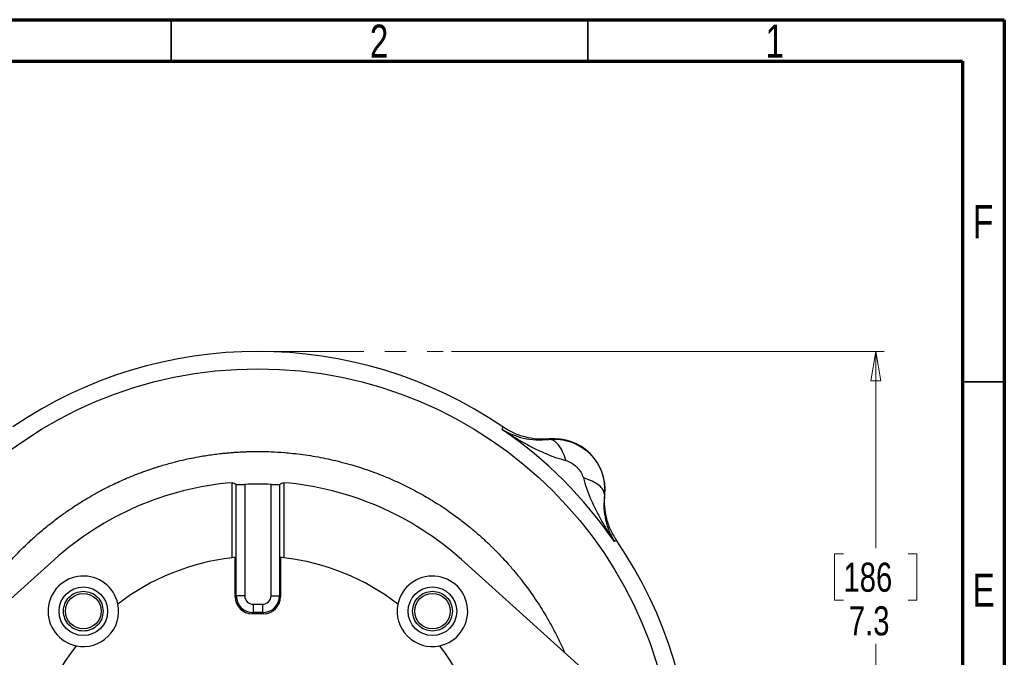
# Model space of a CAD drawing. Header units: inches. Extents: x 0.6 to 16.3, y 0.2 to 11.5.
# Tile 17 of 17: x 11.7 to 16.3, y 8.5 to 11.5. Entities that reach past the tile are written whole.
import ezdxf

# ---------------------------------------------------------------- set-up
doc = ezdxf.new("R2010")
doc.units = ezdxf.units.IN
doc.header["$MEASUREMENT"] = 0
doc.linetypes.add('CENTERX2', pattern=[0.8, 0.5, -0.1, 0.1, -0.1])
doc.styles.add('SLDTEXTSTYLE0', font='TXT', dxfattribs={"width": 0.75})
doc.dimstyles.new('SLDDIMSTYLE3', dxfattribs={"dimtxt": 0.137795, "dimasz": 0.14, "dimexe": 0, "dimexo": 0.0625, "dimgap": 0.034449, "dimtad": 0, "dimtih": 1, "dimtoh": 1, "dimdec": 1, "dimlfac": 1.5, "dimrnd": 1e-09, "dimzin": 12, "dimdsep": 46, "dimtxsty": 'SLDTEXTSTYLE0', "dimblk1": 'CLOSED', "dimblk2": 'CLOSED', "dimsah": 1, "dimcen": 0.09, "dimadec": 0, "dimazin": 3, "dimtfac": 1, "dimtdec": 1, "dimtofl": 0, "dimtmove": 0, "dimatfit": 3, "dimldrblk": 'CLOSED', "dimfxl": 0, "dimfrac": 2, "dimtolj": 1, "dimtzin": 12, "dimarcsym": 0})

# ---------------------------------------------------------------- blocks, each defined once
blk = doc.blocks.new('_Closed')
at = {"color": 0, "linetype": 'ByBlock', "lineweight": -2}
for p, q in [((-1, 0.166667), (0, 0)), ((-1, 0.166667), (-1, -0.166667)), ((0, 0), (-1, -0.166667)), ((0, 0), (-1, 0))]:
    blk.add_line(p, q, dxfattribs=at)
blk = doc.blocks.new('_D_6')
at = {"color": 7, "linetype": 'Continuous', "lineweight": 0}
for p, q in [((13.7259, 9.9277), (15.7705, 9.9277)), ((15.7312, 9.9277), (15.7312, 8.998)), ((15.5785, 8.97), (15.5365, 8.97)), ((15.5365, 8.97), (15.5365, 8.7512)), ((15.8839, 8.97), (15.9259, 8.97)), ((15.9259, 8.97), (15.9259, 8.7512)), ((15.5365, 8.7512), (15.5785, 8.7512)), ((15.9259, 8.7512), (15.8839, 8.7512)), ((15.7312, 5.0579), (15.7312, 8.5451)), ((14.0572, 5.0579), (15.7705, 5.0579))]:
    blk.add_line(p, q, dxfattribs=at)
at = {"color": 7, "linetype": 'Continuous', "lineweight": 18, "xscale": 0.14, "yscale": 0.14}
for p, rotation in [((15.7312, 9.9277), 90.0000000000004), ((15.7312, 5.0579), 270.0000000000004)]:
    blk.add_blockref('_Closed', p, dxfattribs=dict(at, rotation=rotation))
at = {"color": 7, "linetype": 'Continuous', "lineweight": 18, "char_height": 0.1378, "attachment_point": 1, "style": 'SLDTEXTSTYLE0'}
for s, insert in [('186', (15.5785, 8.9289)), ('7.3', (15.6039, 8.7227))]:
    blk.add_mtext(s, dxfattribs=dict(at, insert=insert))

msp = doc.modelspace()

# ---------------------------------------------------------------- linework, layer by layer
at = {"color": 7, "linetype": 'Continuous', "lineweight": 70}
for p, q in [((0.5906, 11.4961), (16.3386, 11.4961)), ((16.3386, 11.4961), (16.3386, 0.1969)), ((0.7874, 11.2992), (16.1417, 11.2992)), ((16.1417, 11.2992), (16.1417, 0.3937))]:
    msp.add_line(p, q, dxfattribs=at)
at = {"color": 7, "linetype": 'Continuous', "lineweight": 35}
for p, q in [((12.4016, 11.2992), (12.4016, 11.4961)), ((14.3701, 11.2992), (14.3701, 11.4961)), ((16.1417, 9.7835), (16.3386, 9.7835))]:
    msp.add_line(p, q, dxfattribs=at)
at = {"color": 7, "linetype": 'CENTERX2', "lineweight": 18}
msp.add_line((12.8117, 9.9277), (13.6866, 9.9277), dxfattribs=at)
at = {"color": 7, "linetype": 'Continuous', "lineweight": 25}
for p, q in [((13.9658, 9.5588), (13.9675, 9.5644)), ((13.9675, 9.5644), (13.9693, 9.5703)), ((14.1884, 9.5116), (14.1885, 9.5138)), ((12.6894, 8.9516), (12.6894, 9.3069)), ((12.934, 9.3069), (12.934, 8.9516)), ((12.7098, 8.7722), (12.7098, 9.2983)), ((12.7497, 9.299), (12.7497, 8.7722)), ((12.8737, 8.7722), (12.8737, 9.299)), ((12.9136, 9.2983), (12.9136, 8.7722)), ((14.4511, 9.2512), (14.449, 9.2511)), ((14.5018, 9.0301), (14.4962, 9.0284)), ((14.5076, 9.0319), (14.5018, 9.0301)), ((11.2068, 8.3644), (11.8499, 8.9431)), ((12.7049, 8.7672), (12.7049, 8.9532)), ((12.9185, 8.9532), (12.9185, 8.7672)), ((13.7735, 8.9431), (14.4165, 8.3644)), ((12.7049, 8.7672), (12.7098, 8.7722)), ((12.7497, 8.7722), (12.7098, 8.7722)), ((12.8737, 8.7722), (12.9136, 8.7722)), ((12.9136, 8.7722), (12.9185, 8.7672)), ((12.7895, 8.7323), (12.7895, 8.6925)), ((12.7895, 8.7323), (12.8339, 8.7323)), ((12.8339, 8.7323), (12.8339, 8.6925)), ((12.7895, 8.6925), (12.7846, 8.6875)), ((12.8388, 8.6875), (12.7846, 8.6875)), ((12.8339, 8.6925), (12.7895, 8.6925)), ((12.8388, 8.6875), (12.8339, 8.6925))]:
    msp.add_line(p, q, dxfattribs=at)
for centre, radius in [((12.8117, 7.8743), 1.9709), ((11.987, 8.699), 0.1147), ((13.6364, 8.699), 0.1147), ((11.9867, 8.6993), 0.084), ((13.6367, 8.6993), 0.084)]:
    msp.add_circle(centre, radius, dxfattribs=at)
for centre, radius, start, end in [((12.8117, 7.8743), 2.0533, 55.6839, 124.3161), ((12.8117, 7.8743), 2.0419, 34.4163, 55.5837), ((14.2113, 9.2739), 0.2409, 354.5811, 95.4189), ((12.8117, 7.8743), 1.4378, 94.8791, 131.9847), ((12.8117, 7.8743), 1.4378, 48.0153, 85.1209), ((12.8117, 7.8743), 1.426, 87.5075, 92.4925), ((12.8117, 7.8743), 2.0533, 325.6839, 34.3161), ((12.8117, 7.8743), 1.0842, 96.4767, 127.604), ((12.8117, 7.8743), 1.0842, 95.6552, 96.4767), ((12.8117, 7.8743), 1.0842, 83.5233, 84.3448), ((12.8117, 7.8743), 1.0842, 52.396, 83.5233), ((11.987, 8.699), 0.1667, 11.8626, 258.1374), ((13.6364, 8.699), 0.1667, 281.8626, 168.1374), ((11.987, 8.699), 0.1667, 258.1374, 11.8626), ((13.6364, 8.699), 0.1667, 168.1374, 281.8626), ((12.8117, 7.8743), 1.0842, 142.396, 217.604), ((12.8117, 7.8743), 1.0842, 322.396, 37.604)]:
    msp.add_arc(centre, radius, start, end, dxfattribs=at)
for centre, major_axis, ratio, start_param, end_param in [((11.8968, 7.8743), (1.8334, 0), 0.866575, 1.111312, 1.123706), ((13.7266, 7.8743), (1.8334, 0), 0.866575, 2.017887, 2.030281), ((12.7852, 8.7678), (0.057, 0.057), 0.992433, 2.359993, 3.923193), ((12.7898, 8.7725), (0.0566, 0.0566), 0.999971, 2.359993, 3.923193), ((12.7898, 8.7725), (0.0285, 0.0285), 0.992433, 2.359993, 3.923193), ((12.8336, 8.7725), (0.0566, -0.0566), 0.999971, 5.501585, 7.064785), ((12.8336, 8.7725), (-0.0285, 0.0285), 0.992433, 2.359993, 3.923193), ((12.8382, 8.7678), (-0.057, 0.057), 0.992433, 2.359993, 3.923193)]:
    msp.add_ellipse(centre, major_axis=major_axis, ratio=ratio, start_param=start_param, end_param=end_param, dxfattribs=at)
for points, knots in [([(13.9658, 9.5588), (13.9838, 9.5471), (14.0171, 9.5256), (14.0673, 9.4963), (14.1164, 9.47), (14.1667, 9.4465), (14.2168, 9.4262), (14.2507, 9.4167), (14.2671, 9.4121)], [0, 0, 0, 0, 0.19318, 0.356797, 0.521525, 0.692294, 0.851579, 1, 1, 1, 1]), ([(13.9658, 9.5588), (13.9815, 9.5501), (14.0126, 9.5329), (14.0658, 9.5166), (14.1229, 9.5073), (14.1669, 9.5102), (14.1884, 9.5116)], [0, 0, 0, 0, 0.258217, 0.513607, 0.762183, 1, 1, 1, 1]), ([(14.1885, 9.5138), (14.1693, 9.5129), (14.1308, 9.5113), (14.0737, 9.5217), (14.0187, 9.5402), (13.9857, 9.5602), (13.9693, 9.5703)], [0, 0, 0, 0, 0.249964, 0.499991, 0.750023, 1, 1, 1, 1]), ([(14.1884, 9.5116), (14.2055, 9.5123), (14.24, 9.5137), (14.2913, 9.5013), (14.3396, 9.4784), (14.382, 9.4446), (14.4158, 9.4022), (14.4387, 9.354), (14.451, 9.3026), (14.4497, 9.2682), (14.449, 9.2511)], [0, 0, 0, 0, 0.122265, 0.246299, 0.37225, 0.500259, 0.627909, 0.753654, 0.877635, 1, 1, 1, 1]), ([(14.2671, 9.4121), (14.2623, 9.4264), (14.2527, 9.455), (14.2328, 9.4869), (14.2107, 9.508), (14.1959, 9.5104), (14.1884, 9.5116)], [0, 0, 0, 0, 0.250145, 0.500045, 0.750024, 1, 1, 1, 1]), ([(14.2671, 9.4121), (14.2756, 9.4089), (14.2943, 9.402), (14.3187, 9.3813), (14.3394, 9.3569), (14.3463, 9.3382), (14.3495, 9.3297)], [0, 0, 0, 0, 0.227429, 0.50028, 0.772715, 1, 1, 1, 1]), ([(14.3495, 9.3297), (14.354, 9.3133), (14.3636, 9.2794), (14.3838, 9.2292), (14.4074, 9.179), (14.4337, 9.1299), (14.463, 9.0797), (14.4845, 9.0464), (14.4962, 9.0284)], [0, 0, 0, 0, 0.148718, 0.307894, 0.478685, 0.643425, 0.80693, 1, 1, 1, 1]), ([(14.449, 9.2511), (14.4478, 9.2585), (14.4454, 9.2734), (14.4242, 9.2954), (14.3923, 9.3153), (14.3637, 9.3249), (14.3495, 9.3297)], [0, 0, 0, 0, 0.250145, 0.500045, 0.750024, 1, 1, 1, 1]), ([(12.7098, 9.2983), (12.7107, 9.2982), (12.7123, 9.2979), (12.7202, 9.298), (12.7311, 9.2983), (12.7416, 9.2987), (12.7479, 9.2989), (12.7497, 9.299)], [0, 0, 0, 0, 0.226689, 0.453381, 0.680057, 0.907078, 1, 1, 1, 1]), ([(12.8737, 9.299), (12.8782, 9.2988), (12.8872, 9.2984), (12.8992, 9.2981), (12.9082, 9.2979), (12.9125, 9.298), (12.9133, 9.2983), (12.9136, 9.2983)], [0, 0, 0, 0, 0.227457, 0.454923, 0.682141, 0.908951, 1, 1, 1, 1]), ([(14.449, 9.2511), (14.4476, 9.2295), (14.4446, 9.1855), (14.454, 9.1284), (14.4702, 9.0752), (14.4875, 9.0441), (14.4962, 9.0284)], [0, 0, 0, 0, 0.2382237, 0.486601, 0.7421055, 1, 1, 1, 1]), ([(14.5076, 9.0319), (14.4976, 9.0484), (14.4775, 9.0813), (14.459, 9.1363), (14.4486, 9.1934), (14.4503, 9.2319), (14.4511, 9.2512)], [0, 0, 0, 0, 0.249977, 0.500009, 0.750036, 1, 1, 1, 1])]:
    msp.add_open_spline(points, degree=3, knots=knots, dxfattribs=at)
at = {"color": 8, "linetype": 'Continuous', "lineweight": 25}
msp.add_open_spline([(11.3628, 8.5048), (11.3681, 8.5167), (11.3805, 8.5447), (11.4024, 8.5895), (11.4269, 8.6358), (11.4513, 8.6783), (11.4737, 8.715), (11.4962, 8.7498), (11.5188, 8.7829), (11.5423, 8.8154), (11.566, 8.8466), (11.5888, 8.8752), (11.6117, 8.9025), (11.6355, 8.9298), (11.6637, 8.9604), (11.6948, 8.9924), (11.7313, 9.0278), (11.7754, 9.0677), (11.8258, 9.1096), (11.8758, 9.1477), (11.9185, 9.1779), (11.954, 9.2014), (11.9874, 9.2225), (12.0245, 9.2446), (12.0642, 9.2667), (12.1033, 9.287), (12.139, 9.3043), (12.174, 9.3202), (12.2055, 9.3336), (12.2329, 9.3447), (12.2559, 9.3535), (12.2771, 9.3613), (12.2964, 9.368), (12.3138, 9.3739), (12.3292, 9.3789), (12.3427, 9.3832), (12.3698, 9.3915), (12.4073, 9.4021), (12.4516, 9.413), (12.4911, 9.4217), (12.5363, 9.4305), (12.5925, 9.4395), (12.6418, 9.4455), (12.6778, 9.4488), (12.6999, 9.4505), (12.7222, 9.4519), (12.7446, 9.4531), (12.7673, 9.4539), (12.7902, 9.4544), (12.8084, 9.4545), (12.8365, 9.4544), (12.8779, 9.4534), (12.9295, 9.4503), (12.9794, 9.4456), (13.0243, 9.4402), (13.0721, 9.433), (13.1196, 9.4243), (13.1682, 9.4139), (13.218, 9.4016), (13.2668, 9.3878), (13.3151, 9.3724), (13.3649, 9.3548), (13.4266, 9.3305), (13.4969, 9.299), (13.5725, 9.2599), (13.6473, 9.2162), (13.7065, 9.1771), (13.7517, 9.1445), (13.7826, 9.1211), (13.8073, 9.1014), (13.828, 9.0843), (13.8475, 9.0677), (13.8656, 9.0517), (13.8804, 9.0382), (13.8894, 9.0299), (13.899, 9.0209), (13.909, 9.0113), (13.9196, 9.001), (13.9305, 8.9901), (13.9446, 8.9758), (13.9646, 8.955), (13.9927, 8.9244), (14.0257, 8.8862), (14.0569, 8.8474), (14.0847, 8.8106), (14.1099, 8.7754), (14.1355, 8.7374), (14.1599, 8.6987), (14.1802, 8.6644), (14.1968, 8.6348), (14.2106, 8.609), (14.224, 8.583), (14.2369, 8.5568), (14.2491, 8.5307), (14.2568, 8.5133), (14.2605, 8.5048)], degree=3, knots=[0, 0, 0, 0, 0.010656, 0.025111, 0.04076, 0.053495, 0.065222, 0.07594, 0.087413, 0.098007, 0.108695, 0.119478, 0.127946, 0.137811, 0.149144, 0.161947, 0.174327, 0.19079, 0.210537, 0.227931, 0.242217, 0.253332, 0.262744, 0.274537, 0.28871, 0.299857, 0.310627, 0.321115, 0.331321, 0.338617, 0.345339, 0.351487, 0.357061, 0.362061, 0.366487, 0.370339, 0.373618, 0.389744, 0.402183, 0.410934, 0.422806, 0.439917, 0.457444, 0.463439, 0.469482, 0.475573, 0.48171, 0.487894, 0.494126, 0.500405, 0.502791, 0.517152, 0.53424, 0.54513, 0.558112, 0.571284, 0.584647, 0.597582, 0.611975, 0.626577, 0.639104, 0.653429, 0.66978, 0.693369, 0.71642, 0.739396, 0.764192, 0.774419, 0.784988, 0.7959, 0.800302, 0.806953, 0.816859, 0.819991, 0.823346, 0.826925, 0.830727, 0.834752, 0.839, 0.843342, 0.85119, 0.862544, 0.877404, 0.892437, 0.903294, 0.915108, 0.927879, 0.940718, 0.952552, 0.960522, 0.968492, 0.976462, 0.984432, 0.992402, 1, 1, 1, 1], dxfattribs=at)
at = {"color": 7, "linetype": 'Continuous', "lineweight": 25}
for points in [[(11.8927, 8.6993), (11.8942, 8.7116), (11.897, 8.7362), (11.9187, 8.7675), (11.9498, 8.7884), (11.9867, 8.7957), (12.0237, 8.7884), (12.0548, 8.7675), (12.0765, 8.7362), (12.0793, 8.7116), (12.0807, 8.6993)], [(13.5427, 8.6993), (13.5441, 8.7116), (13.5469, 8.7362), (13.5686, 8.7673), (13.5997, 8.7891), (13.6243, 8.7919), (13.6367, 8.7933)], [(13.6367, 8.7933), (13.649, 8.7919), (13.6736, 8.7891), (13.7047, 8.7673), (13.7264, 8.7362), (13.7292, 8.7116), (13.7307, 8.6993)], [(12.0807, 8.6993), (12.0793, 8.687), (12.0765, 8.6624), (12.0548, 8.6311), (12.0237, 8.6102), (11.9867, 8.6028), (11.9498, 8.6102), (11.9187, 8.6311), (11.897, 8.6624), (11.8942, 8.687), (11.8927, 8.6993)], [(13.6367, 8.6053), (13.6243, 8.6067), (13.5997, 8.6095), (13.5686, 8.6313), (13.5469, 8.6623), (13.5441, 8.687), (13.5427, 8.6993)], [(13.7307, 8.6993), (13.7292, 8.687), (13.7264, 8.6623), (13.7047, 8.6313), (13.6736, 8.6095), (13.649, 8.6067), (13.6367, 8.6053)]]:
    msp.add_open_spline(points, degree=3, dxfattribs=at)

# ---------------------------------------------------------------- texts
at = {"color": 7, "linetype": 'Continuous', "lineweight": 0, "char_height": 0.1562, "attachment_point": 2, "style": 'SLDTEXTSTYLE0'}
for s, insert in [('2', (13.3843, 11.4728)), ('1', (15.2543, 11.4728)), ('F', (16.2385, 10.6191)), ('E', (16.2405, 8.8769))]:
    msp.add_mtext(s, dxfattribs=dict(at, insert=insert))

# ---------------------------------------------------------------- dimensions: what is measured, and where the dimension line sits
at = {"color": 7, "linetype": 'Continuous', "lineweight": 18}
dim = msp.add_linear_dim(base=(15.7312, 5.0579), p1=(13.6866, 9.9277), p2=(14.0178, 5.0579), angle=90, dimstyle='SLDDIMSTYLE3', dxfattribs=at)
dim.commit()
dim.dimension.update_dxf_attribs({"geometry": '_D_6', "text_midpoint": (15.7312, 8.7715), "dimtype": 160})

doc.saveas('drawing.dxf')
